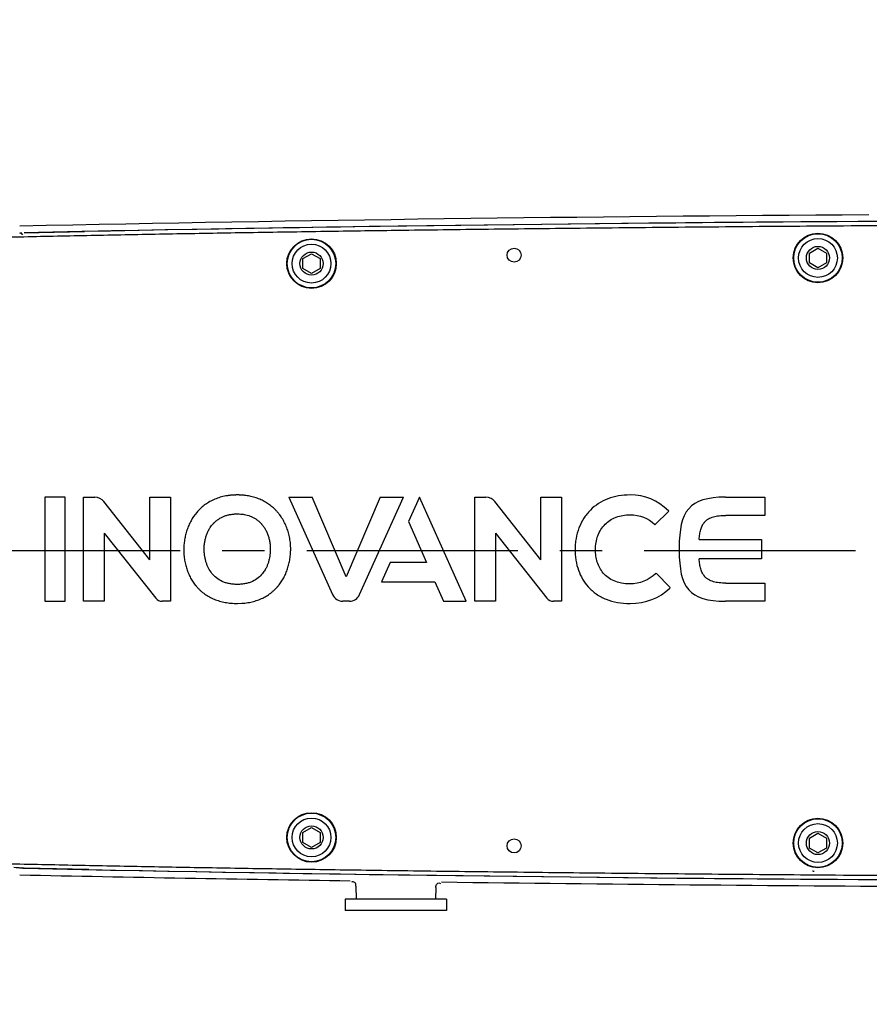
# Model space of a CAD drawing. Header units: millimetres. Extents: x 7426 to 8300, y 124 to 421.
# Tile 125 of 135: x 8183.92 to 8191.47, y 378.65 to 387.4. Entities that reach past the tile are written whole.
import ezdxf

# ---------------------------------------------------------------- set-up
doc = ezdxf.new("R2010")
doc.units = ezdxf.units.MM
doc.linetypes.add('BANKLINE1', pattern=[5.5, 4, -1.5])
doc.linetypes.add('CENTER', pattern=[0.6, 0.375, -0.075, 0.075, -0.075])
for name, color, linetype in [('00_COMPONENTS', 7, 'BANKLINE1'), ('BREP_1_DXF_CONTINUOUS_LINE', 7, 'Continuous'), ('BREP_2_DXF_CONTINUOUS_LINE', 7, 'Continuous'), ('BREP_3_DXF_CONTINUOUS_LINE', 7, 'Continuous'), ('BREP_4_DXF_CONTINUOUS_LINE', 7, 'Continuous'), ('BREP_5_DXF_CONTINUOUS_LINE', 7, 'Continuous'), ('BREP_6_DXF_CONTINUOUS_LINE', 7, 'Continuous'), ('BREP_7_DXF_CONTINUOUS_LINE', 7, 'Continuous'), ('BREP_8_DXF_CONTINUOUS_LINE', 7, 'Continuous'), ('外形图', 7, 'Continuous')]:
    doc.layers.add(name, color=color, linetype=linetype)
doc.styles.add('微软雅黑', font='msyh.ttc')
doc.dimstyles.new('尺寸标注_1_20比例', dxfattribs={"dimtxt": 2.1, "dimasz": 1.7, "dimexe": 0.5, "dimexo": 0.4, "dimgap": 0.5, "dimtad": 1, "dimdec": 1, "dimlfac": 20, "dimdsep": 46, "dimtxsty": '微软雅黑', "dimcen": 0.09, "dimadec": 0, "dimazin": 0, "dimtp": 0.01, "dimtm": 0.01, "dimtfac": 1, "dimtdec": 1, "dimtofl": 0, "dimtmove": 0, "dimatfit": 3, "dimfxl": 1, "dimtolj": 1, "dimarcsym": 0})

# ---------------------------------------------------------------- blocks, each defined once
blk = doc.blocks.new('*D1498')
at = {"layer": '00_COMPONENTS', "color": 0, "linetype": 'ByBlock', "lineweight": -2, "ltscale": 20}
for p, q in [((8204.5627, 406.5759), (8143.4173, 406.5759)), ((8143.9173, 404.8759), (8143.9173, 329.8806)), ((8205.2912, 328.1806), (8143.4173, 328.1806))]:
    blk.add_line(p, q, dxfattribs=at)
at = {"layer": '00_COMPONENTS', "color": 0}
for points in [[(8144.2006, 404.8759), (8143.634, 404.8759), (8143.9173, 406.5759)], [(8143.634, 329.8806), (8144.2006, 329.8806), (8143.9173, 328.1806)]]:
    blk.add_solid(points, dxfattribs=at)
at = {"layer": 'Defpoints', "color": 0}
for p in [(8204.9627, 406.5759), (8143.9173, 328.1806), (8205.6912, 328.1806)]:
    blk.add_point(p, dxfattribs=at)
at = {"layer": '00_COMPONENTS', "color": 0, "insert": (8142.326, 367.3783), "char_height": 2.1, "attachment_point": 5, "rotation": 90, "style": '微软雅黑'}
blk.add_mtext('\\A1;\\A1;1567.9', dxfattribs=at)
blk = doc.blocks.new('123')
at = {"layer": 'BREP_1_DXF_CONTINUOUS_LINE', "color": 7, "linetype": 'Continuous'}
for p, q in [((17.5, -10.43), (17.5, 0.01)), ((17.5, 0.01), (20.95, 0.01)), ((20.95, 0.01), (20.95, -17.36)), ((6.49, -17.36), (6.49, -0.01)), ((6.49, -0.01), (8.36, -0.01)), ((17.5, -10.43), (9.85, -0.75)), ((9.93, -6.02), (9.93, -17.36)), ((9.93, -6.02), (18.52, -16.84)), ((9.93, -17.36), (6.49, -17.36)), ((20.95, -17.36), (19.59, -17.36))]:
    blk.add_line(p, q, dxfattribs=at)
for points in [[(9.85, -0.75), (9.5, -0.3), (8.96, -0.01), (8.36, -0.01)], [(18.52, -16.84), (18.77, -17.16), (19.16, -17.36), (19.59, -17.36)]]:
    blk.add_open_spline(points, degree=3, dxfattribs=at)
at = {"layer": 'BREP_2_DXF_CONTINUOUS_LINE', "color": 7, "linetype": 'Continuous'}
for p, q in [((62.43, 0), (60.62, -4.03)), ((70.21, -17.35), (62.43, 0)), ((60.62, -4.03), (63.61, -10.89)), ((57.54, -10.89), (56.1, -14.12)), ((63.61, -10.89), (57.54, -10.89)), ((56.1, -14.12), (65.01, -14.12)), ((65.01, -14.12), (66.45, -17.35)), ((66.45, -17.35), (70.21, -17.35))]:
    blk.add_line(p, q, dxfattribs=at)
at = {"layer": 'BREP_3_DXF_CONTINUOUS_LINE', "color": 7, "linetype": 'Continuous'}
for p, q in [((40.7, 0), (47.98, -16.24)), ((40.7, 0), (44.56, 0)), ((50.23, -13.26), (44.56, 0)), ((55.9, 0), (50.23, -13.26)), ((52.47, -16.24), (59.76, 0)), ((55.9, 0), (59.76, 0)), ((50.77, -17.34), (49.69, -17.34))]:
    blk.add_line(p, q, dxfattribs=at)
for centre, start, end in [((49.69, -15.48), 204.0204, 270.0145), ((50.77, -15.47), 270.0224, 335.7905)]:
    blk.add_arc(centre, 1.87, start, end, dxfattribs=at)
at = {"layer": 'BREP_4_DXF_CONTINUOUS_LINE', "color": 7, "linetype": 'Continuous'}
for p, q in [((101.69, -4.59), (104, -2.36)), ((104, -2.36), (103.92, -2.28)), ((101.61, -4.52), (101.69, -4.59)), ((101.86, -12.68), (101.78, -12.76)), ((104.22, -15.06), (101.86, -12.68)), ((104.14, -15.14), (104.22, -15.06))]:
    blk.add_line(p, q, dxfattribs=at)
for points, knots in [([(97.55, 0.37), (96.21, 0.37), (94.34, 0.04), (92.24, -1.01), (90.89, -2.11), (89.78, -3.49), (88.97, -5.1), (88.56, -6.58), (88.39, -7.82), (88.35, -8.76), (88.39, -9.67), (88.54, -10.82), (88.9, -12.19), (89.58, -13.68), (90.57, -15.04), (91.87, -16.19), (94.06, -17.36), (96.07, -17.72), (97.55, -17.72)], [0, 0, 0, 0, 0.123703, 0.185554, 0.247405, 0.309485, 0.371565, 0.433646, 0.464686, 0.495726, 0.524925, 0.554123, 0.612521, 0.670919, 0.729317, 0.796987, 0.864658, 1, 1, 1, 1]), ([(97.55, -14.46), (95.44, -14.46), (93.27, -13.36), (92.13, -11.17), (91.82, -9.81), (91.73, -8.7), (91.83, -7.54), (92.25, -6.02), (93.27, -4.4), (95.13, -3.21), (96.7, -2.93), (97.55, -2.93)], [0, 0, 0, 0, 0.228721, 0.343081, 0.400261, 0.457441, 0.526086, 0.59473, 0.732019, 0.866009, 1, 1, 1, 1])]:
    blk.add_open_spline(points, degree=3, knots=knots, dxfattribs=at)
for points in [[(103.92, -2.28), (102.16, -0.55), (99.96, 0.37), (97.55, 0.37)], [(97.55, -2.93), (99.13, -2.93), (100.57, -3.5), (101.61, -4.52)], [(101.78, -12.76), (100.73, -13.81), (99.11, -14.46), (97.55, -14.46)], [(97.55, -17.72), (100.15, -17.72), (102.43, -16.83), (104.14, -15.14)]]:
    blk.add_open_spline(points, degree=3, dxfattribs=at)
at = {"layer": 'BREP_5_DXF_CONTINUOUS_LINE', "color": 7, "linetype": 'Continuous'}
blk.add_line((32.11, -17.72), (32.86, -17.69), dxfattribs=at)
for points, knots in [([(32.1, 0.37), (32.09, 0.37), (32.08, 0.37), (32.05, 0.37), (32.01, 0.37), (31.95, 0.37), (31.88, 0.36), (31.79, 0.36), (31.67, 0.36), (31.48, 0.35), (31.25, 0.34), (30.98, 0.31), (30.72, 0.28), (30.37, 0.23), (29.95, 0.16), (29.46, 0.04), (28.84, -0.14), (28.1, -0.43), (27.3, -0.85), (26.57, -1.35), (25.91, -1.92), (25.13, -2.75), (24.49, -3.69), (24, -4.7), (23.7, -5.48), (23.5, -6.16), (23.38, -6.7), (23.31, -7.12), (23.25, -7.53), (23.21, -7.88), (23.19, -8.15), (23.19, -8.33), (23.18, -8.46), (23.18, -8.57), (23.18, -8.65), (23.18, -8.71), (23.18, -8.75), (23.18, -8.78), (23.18, -8.79), (23.18, -8.81), (23.18, -8.84), (23.18, -8.89), (23.18, -8.94), (23.18, -9.02), (23.18, -9.11), (23.19, -9.26), (23.2, -9.44), (23.21, -9.66), (23.23, -9.88), (23.26, -10.17), (23.32, -10.52), (23.4, -10.95), (23.52, -11.5), (23.73, -12.17), (24.04, -12.93), (24.35, -13.54), (24.63, -14), (24.85, -14.33), (25.05, -14.59), (25.2, -14.77), (25.29, -14.88), (25.35, -14.95), (25.43, -15.04), (25.53, -15.15), (25.71, -15.34), (25.98, -15.59), (26.32, -15.88), (26.8, -16.24), (27.43, -16.64), (28.25, -17.03), (29.13, -17.33), (30.07, -17.55), (30.89, -17.66), (31.57, -17.71), (31.93, -17.72), (32.11, -17.72), (32.11, -17.72)], [0, 0, 0, 0, 0.000325, 0.000651, 0.001301, 0.002602, 0.003903, 0.005204, 0.007806, 0.010409, 0.015613, 0.020817, 0.026021, 0.031226, 0.041634, 0.052043, 0.062451, 0.083269, 0.104086, 0.124903, 0.14572, 0.166537, 0.208171, 0.228989, 0.249806, 0.270623, 0.281031, 0.29144, 0.301849, 0.312257, 0.317461, 0.322666, 0.325268, 0.32787, 0.330472, 0.331773, 0.332424, 0.333074, 0.333725, 0.334375, 0.335676, 0.338279, 0.340881, 0.343483, 0.348687, 0.353891, 0.3643, 0.374709, 0.385117, 0.395526, 0.416343, 0.43716, 0.457977, 0.499612, 0.541246, 0.58288, 0.603697, 0.624514, 0.645332, 0.65574, 0.660944, 0.666149, 0.671353, 0.676557, 0.686966, 0.707783, 0.7286, 0.749417, 0.791052, 0.832686, 0.87432, 0.915954, 0.957589, 0.978406, 0.999223, 1, 1, 1, 1]), ([(35.91, -17), (36.19, -16.88), (36.74, -16.62), (37.37, -16.22), (37.84, -15.85), (38.13, -15.61), (38.34, -15.4), (38.5, -15.24), (38.63, -15.11), (38.73, -15), (38.81, -14.91), (38.87, -14.84), (38.96, -14.73), (39.1, -14.55), (39.3, -14.29), (39.52, -13.96), (39.8, -13.5), (40.11, -12.89), (40.42, -12.13), (40.66, -11.33), (40.84, -10.5), (40.94, -9.78), (40.97, -9.27), (40.98, -9.01), (40.99, -8.86), (40.99, -8.75), (40.99, -8.63), (40.99, -8.47), (40.98, -8.19), (40.96, -7.8), (40.91, -7.33), (40.81, -6.71), (40.64, -5.96), (40.36, -5.09), (39.99, -4.26), (39.55, -3.47), (39.12, -2.87), (38.74, -2.42), (38.43, -2.09), (38.13, -1.8), (37.7, -1.44), (37.14, -1.02), (36.41, -0.6), (35.76, -0.31), (35.22, -0.11), (34.8, 0.01), (34.38, 0.12), (33.94, 0.21), (33.57, 0.27), (33.26, 0.31), (33.04, 0.33), (32.84, 0.34), (32.69, 0.35), (32.57, 0.36), (32.45, 0.36), (32.35, 0.36), (32.27, 0.37), (32.22, 0.37), (32.18, 0.37), (32.16, 0.37), (32.13, 0.37), (32.11, 0.37), (32.1, 0.37), (32.1, 0.37), (32.1, 0.37)], [0, 0, 0, 0, 0.035714, 0.071429, 0.089286, 0.107143, 0.116071, 0.125, 0.133929, 0.138393, 0.142857, 0.147321, 0.151786, 0.160714, 0.178571, 0.196429, 0.214286, 0.25, 0.285714, 0.321429, 0.357143, 0.392857, 0.410714, 0.419643, 0.424107, 0.428571, 0.433036, 0.4375, 0.446429, 0.464286, 0.482143, 0.5, 0.535714, 0.571429, 0.607143, 0.642857, 0.678571, 0.696429, 0.714286, 0.732143, 0.75, 0.785714, 0.821429, 0.857143, 0.875, 0.892857, 0.910714, 0.928571, 0.946429, 0.955357, 0.964286, 0.973214, 0.977679, 0.982143, 0.986607, 0.991071, 0.993304, 0.995536, 0.996652, 0.997768, 0.998884, 0.999442, 0.999721, 1, 1, 1, 1]), ([(28.2, -4.3), (28.23, -4.27), (28.29, -4.21), (28.42, -4.09), (28.64, -3.89), (28.99, -3.64), (29.43, -3.37), (29.91, -3.16), (30.41, -2.99), (30.94, -2.88), (31.41, -2.82), (31.8, -2.79), (32.2, -2.78), (32.68, -2.8), (33.42, -2.9), (34.11, -3.08), (34.73, -3.36), (35.17, -3.62), (35.51, -3.87), (35.74, -4.06), (35.86, -4.18), (35.95, -4.27), (36.05, -4.38), (36.18, -4.52), (36.4, -4.78), (36.67, -5.18), (36.96, -5.71), (37.19, -6.27), (37.35, -6.76), (37.44, -7.17), (37.5, -7.49), (37.55, -7.81), (37.57, -8.08), (37.58, -8.3), (37.59, -8.43), (37.59, -8.55), (37.59, -8.63), (37.59, -8.7), (37.59, -8.75), (37.59, -8.78), (37.59, -8.79), (37.59, -8.8)], [0, 0, 0, 0, 0.010417, 0.020833, 0.041667, 0.083333, 0.125, 0.166667, 0.208333, 0.25, 0.291667, 0.3125, 0.333333, 0.375, 0.416667, 0.5, 0.541667, 0.583333, 0.625, 0.645833, 0.65625, 0.666667, 0.677083, 0.6875, 0.708333, 0.75, 0.791667, 0.833333, 0.875, 0.895833, 0.916667, 0.9375, 0.958333, 0.96875, 0.979167, 0.984375, 0.989583, 0.994792, 0.997396, 0.998698, 1, 1, 1, 1]), ([(27.59, -5.06), (27.66, -4.95), (27.79, -4.77), (27.97, -4.55), (28.1, -4.41), (28.17, -4.34), (28.2, -4.3)], [0, 0, 0, 0, 0.400072, 0.700036, 0.850018, 1, 1, 1, 1]), ([(36.74, -12.09), (36.61, -12.31), (36.28, -12.8), (35.6, -13.48), (34.82, -13.97), (34.08, -14.26), (33.48, -14.42), (32.93, -14.5), (32.46, -14.53), (32.09, -14.54), (31.73, -14.53), (31.26, -14.5), (30.71, -14.42), (30.11, -14.26), (29.38, -13.97), (28.59, -13.49), (27.85, -12.74), (27.37, -12.01), (27.08, -11.37), (26.9, -10.88), (26.77, -10.37), (26.68, -9.94), (26.63, -9.6), (26.61, -9.38), (26.59, -9.21), (26.58, -9.08), (26.58, -8.97), (26.58, -8.89), (26.58, -8.85), (26.57, -8.82), (26.57, -8.8), (26.57, -8.77), (26.57, -8.72), (26.57, -8.65), (26.57, -8.57), (26.57, -8.46), (26.58, -8.33), (26.59, -8.11), (26.61, -7.84), (26.66, -7.52), (26.71, -7.21), (26.81, -6.8), (26.96, -6.31), (27.19, -5.75), (27.41, -5.34), (27.55, -5.12), (27.59, -5.06)], [0, 0, 0, 0, 0.037506, 0.090006, 0.142507, 0.168757, 0.195007, 0.221257, 0.234382, 0.247507, 0.260632, 0.273757, 0.300007, 0.326257, 0.352508, 0.405008, 0.457508, 0.510008, 0.536258, 0.562508, 0.588759, 0.615009, 0.628134, 0.641259, 0.647821, 0.654384, 0.660946, 0.664228, 0.665868, 0.667509, 0.66915, 0.67079, 0.674071, 0.680634, 0.687197, 0.693759, 0.706884, 0.720009, 0.746259, 0.772509, 0.79876, 0.82501, 0.87751, 0.93001, 0.98251, 1, 1, 1, 1]), ([(37.59, -8.8), (37.59, -8.8), (37.59, -8.83), (37.59, -8.87), (37.59, -8.95), (37.58, -9.06), (37.58, -9.19), (37.56, -9.36), (37.54, -9.58), (37.49, -9.93), (37.41, -10.36), (37.28, -10.87), (37.1, -11.36), (36.92, -11.77), (36.79, -12.01), (36.74, -12.09)], [0, 0, 0, 0, 0.009511, 0.019022, 0.038045, 0.07609, 0.114134, 0.152179, 0.228269, 0.304358, 0.456537, 0.608717, 0.760896, 0.913075, 1, 1, 1, 1]), ([(32.86, -17.69), (32.95, -17.69), (33.37, -17.65), (34.11, -17.55), (35.04, -17.33), (35.63, -17.12), (35.91, -17)], [0, 0, 0, 0, 0.079012, 0.386008, 0.693004, 1, 1, 1, 1])]:
    blk.add_open_spline(points, degree=3, knots=knots, dxfattribs=at)
at = {"layer": 'BREP_6_DXF_CONTINUOUS_LINE', "color": 7, "linetype": 'Continuous'}
for p, q in [((0, 0), (0, -17.35)), ((3.42, 0), (0, 0)), ((3.42, -17.35), (3.42, 0)), ((0, -17.35), (3.42, -17.35))]:
    blk.add_line(p, q, dxfattribs=at)
at = {"layer": 'BREP_7_DXF_CONTINUOUS_LINE', "color": 7, "linetype": 'Continuous'}
for p, q in [((82.66, 0.01), (86.11, 0.01)), ((82.66, -10.43), (82.66, 0.01)), ((86.11, 0.01), (86.11, -17.36)), ((71.65, -17.36), (71.65, -0.01)), ((71.65, -0.01), (73.52, -0.01)), ((82.66, -10.43), (75.01, -0.75)), ((75.1, -6.02), (75.1, -17.36)), ((75.1, -6.02), (83.69, -16.84)), ((75.1, -17.36), (71.65, -17.36)), ((86.11, -17.36), (84.76, -17.36))]:
    blk.add_line(p, q, dxfattribs=at)
for points in [[(75.01, -0.75), (74.67, -0.3), (74.13, -0.01), (73.52, -0.01)], [(83.69, -16.84), (83.93, -17.16), (84.32, -17.36), (84.76, -17.36)]]:
    blk.add_open_spline(points, degree=3, dxfattribs=at)
at = {"layer": 'BREP_8_DXF_CONTINUOUS_LINE', "color": 7, "linetype": 'Continuous'}
for p, q in [((113.43, 0), (120, 0)), ((120, 0), (120, -3.03)), ((120, -3.03), (113.51, -3.03)), ((109.05, -7.06), (119.44, -7.06)), ((119.44, -7.06), (119.44, -10.29)), ((105.72, -8.46), (105.72, -8.67)), ((105.72, -8.69), (105.72, -8.67)), ((105.72, -8.69), (105.72, -8.9)), ((119.44, -10.29), (109.05, -10.29)), ((113.51, -14.33), (120, -14.33)), ((120, -14.33), (120, -17.36)), ((120, -17.36), (113.43, -17.36))]:
    blk.add_line(p, q, dxfattribs=at)
for points in [[(113.43, 0), (107.38, 0), (105.72, -2.32), (105.72, -8.46)], [(105.72, -8.9), (105.72, -15.04), (107.38, -17.36), (113.43, -17.36)]]:
    blk.add_open_spline(points, degree=3, dxfattribs=at)
for points in [[(109.05, -7.06), (109.07, -6.76), (109.13, -6.18), (109.27, -5.52), (109.44, -5.04), (109.56, -4.76), (109.67, -4.56), (109.76, -4.41), (109.85, -4.3), (109.91, -4.22), (109.94, -4.18), (109.97, -4.15), (110, -4.11), (110.05, -4.06), (110.14, -3.97), (110.26, -3.86), (110.43, -3.73), (110.66, -3.58), (110.98, -3.42), (111.55, -3.22), (112.36, -3.06), (113.11, -3.03), (113.51, -3.03)], [(113.51, -14.33), (113.11, -14.33), (112.36, -14.3), (111.55, -14.14), (110.98, -13.94), (110.66, -13.78), (110.43, -13.63), (110.26, -13.5), (110.14, -13.39), (110.05, -13.3), (110, -13.25), (109.97, -13.21), (109.94, -13.18), (109.91, -13.14), (109.85, -13.06), (109.76, -12.95), (109.67, -12.8), (109.56, -12.6), (109.44, -12.32), (109.27, -11.84), (109.13, -11.18), (109.07, -10.6), (109.05, -10.29)]]:
    blk.add_open_spline(points, degree=3, knots=[0, 0, 0, 0, 0.125, 0.25, 0.3125, 0.375, 0.40625, 0.4375, 0.46875, 0.484375, 0.492188, 0.5, 0.507812, 0.515625, 0.53125, 0.5625, 0.59375, 0.625, 0.6875, 0.75, 0.875, 1, 1, 1, 1], dxfattribs=at)

msp = doc.modelspace()

# ---------------------------------------------------------------- linework, layer by layer
at = {"layer": '00_COMPONENTS', "linetype": 'ByBlock', "ltscale": 20}
msp.add_arc((8204.9627, 353.1806), 53.3953, 29, 259, dxfattribs=at)
at = {"layer": '外形图', "linetype": 'Continuous'}
for p, q in [((8183.9382, 385.5018), (8183.9388, 385.5019)), ((8183.9596, 385.5049), (8184.4959, 385.5161)), ((8186.4364, 385.2747), (8186.5127, 385.3187)), ((8186.5127, 385.3187), (8186.5889, 385.2747)), ((8190.9364, 385.3247), (8191.0127, 385.3687)), ((8190.9364, 385.2366), (8190.9364, 385.3247)), ((8191.0127, 385.3687), (8191.0889, 385.3247)), ((8191.0889, 385.3247), (8191.0889, 385.2366)), ((8186.4364, 385.1866), (8186.4364, 385.2747)), ((8186.5889, 385.2747), (8186.5889, 385.1866)), ((8191.0127, 385.1926), (8190.9364, 385.2366)), ((8191.0889, 385.2366), (8191.0127, 385.1926)), ((8186.5127, 385.1426), (8186.4364, 385.1866)), ((8186.5889, 385.1866), (8186.5127, 385.1426)), ((8186.4364, 380.1747), (8186.5127, 380.2187)), ((8186.5127, 380.2187), (8186.5889, 380.1747)), ((8186.4364, 380.0866), (8186.4364, 380.1747)), ((8186.5889, 380.1747), (8186.5889, 380.0866)), ((8190.9364, 380.1247), (8191.0127, 380.1687)), ((8191.0127, 380.1687), (8191.0889, 380.1247)), ((8186.5127, 380.0426), (8186.4364, 380.0866)), ((8186.5889, 380.0866), (8186.5127, 380.0426)), ((8190.9364, 380.0366), (8190.9364, 380.1247)), ((8191.0889, 380.1247), (8191.0889, 380.0366)), ((8191.0127, 379.9926), (8190.9364, 380.0366)), ((8191.0889, 380.0366), (8191.0127, 379.9926)), ((8184.5348, 379.8444), (8183.9596, 379.8563)), ((8186.907, 379.697), (8186.9101, 379.5806)), ((8187.6181, 379.6863), (8187.6153, 379.5806)), ((8186.8127, 379.5806), (8186.8127, 379.4806)), ((8187.7127, 379.5806), (8186.8127, 379.5806)), ((8187.7127, 379.5806), (8187.7127, 379.4806)), ((8187.7127, 379.4806), (8186.8127, 379.4806))]:
    msp.add_line(p, q, dxfattribs=at)
at = {"layer": '外形图', "linetype": 'CENTER', "ltscale": 5}
msp.add_line((8171.4698, 382.6806), (8211.8641, 382.6806), dxfattribs=at)
at = {"layer": '外形图', "linetype": 'Continuous'}
for points in [[(8183.9385, 385.5018), (8183.9379, 385.5017), (8183.9364, 385.5015), (8183.9342, 385.5012), (8183.9314, 385.5008), (8183.928, 385.5004), (8183.924, 385.4999), (8183.9194, 385.4994)], [(8183.8674, 379.8661), (8183.8883, 379.8646), (8183.8974, 379.8638), (8183.9056, 379.8631), (8183.9129, 379.8625), (8183.9193, 379.8618), (8183.9248, 379.8612), (8183.9295, 379.8607), (8183.9332, 379.8602), (8183.9343, 379.8601)], [(8190.9797, 379.8294), (8190.9773, 379.8292), (8190.9749, 379.8292), (8190.9725, 379.8293), (8190.9701, 379.8296), (8190.9678, 379.83), (8190.9654, 379.8306)]]:
    msp.add_lwpolyline(points, dxfattribs=at)
for centre, radius in [((8191.0127, 385.2806), 0.22), ((8191.0127, 385.2806), 0.2157), ((8186.5127, 385.2306), 0.22), ((8186.5127, 385.2306), 0.2157), ((8186.5127, 385.2306), 0.1725), ((8191.0127, 385.2806), 0.1725), ((8191.0127, 385.2806), 0.1026), ((8186.5127, 385.2306), 0.1026), ((8188.3127, 385.3056), 0.0625), ((8186.5127, 380.1306), 0.22), ((8186.5127, 380.1306), 0.2157), ((8186.5127, 380.1306), 0.1725), ((8186.5127, 380.1306), 0.1026), ((8191.0127, 380.0806), 0.22), ((8191.0127, 380.0806), 0.2157), ((8191.0127, 380.0806), 0.1725), ((8191.0127, 380.0806), 0.1026), ((8188.3127, 380.0556), 0.0625)]:
    msp.add_circle(centre, radius, dxfattribs=at)
for centre, radius, start, end in [((8194.3234, -114.6145), 500.2857, 90.327461, 91.191554), ((8194.5793, -130.9717), 516.5857, 90.270903, 91.177914), ((8194.7948, -151.3611), 536.976, 90.283609, 91.09897), ((8192.4557, 775.6964), 395.9901, 268.764857, 269.189977), ((8183.9629, 380.0093), 0.153, 264.24526, 268.78056), ((8194.5793, 896.331), 516.5839, 268.822085, 269.72909), ((8194.8091, 918.1125), 538.3662, 268.906497, 269.715599), ((8196.3559, 1076.2), 696.5193, 269.285381, 270.0113875)]:
    msp.add_arc(centre, radius, start, end, dxfattribs=at)
for points, knots in [([(8187.259, 385.527), (8187.2989, 385.5276), (8187.6083, 385.5318), (8188.2102, 385.5393), (8189.0878, 385.5491), (8190.0159, 385.558), (8190.6516, 385.5631), (8190.9716, 385.5655)], [0, 0, 0, 0, 0.032232, 0.250048, 0.486377, 0.741439, 1, 1, 1, 1]), ([(8190.9716, 385.5655), (8190.992, 385.5657), (8191.3805, 385.5685), (8191.769, 385.5711), (8192.137, 385.5732)], [0, 0, 0, 0, 0.052728, 1, 1, 1, 1]), ([(8178.3096, 385.2633), (8178.3798, 385.2678), (8178.5521, 385.2789), (8178.8269, 385.2943), (8179.1341, 385.3106), (8179.4416, 385.3255), (8179.7485, 385.3394), (8180.0561, 385.3526), (8180.3698, 385.3652), (8180.6995, 385.3777), (8181.0565, 385.3904), (8181.452, 385.4036), (8181.8961, 385.4174), (8182.3942, 385.4317), (8182.9395, 385.4461), (8183.5157, 385.4601), (8184.1068, 385.4732), (8184.7075, 385.4854), (8185.3241, 385.4969), (8185.9688, 385.5079), (8186.6168, 385.518), (8187.0517, 385.5242), (8187.259, 385.527)], [0, 0, 0, 0, 0.02358, 0.057837, 0.092214, 0.126652, 0.160988, 0.19514, 0.229787, 0.266195, 0.305678, 0.349482, 0.398768, 0.454558, 0.516412, 0.58156, 0.647662, 0.714501, 0.782863, 0.854282, 0.930544, 1, 1, 1, 1]), ([(8183.9314, 385.4971), (8183.9322, 385.497), (8183.9339, 385.4966), (8183.9356, 385.4961), (8183.9365, 385.4959)], [0, 0, 0, 0, 0.490838, 1, 1, 1, 1]), ([(8183.9339, 385.4962), (8183.9352, 385.4959), (8183.9379, 385.4949), (8183.9405, 385.4937), (8183.9418, 385.493)], [0, 0, 0, 0, 0.482608, 1, 1, 1, 1]), ([(8183.9365, 385.4959), (8183.9375, 385.4955), (8183.9395, 385.4948), (8183.9415, 385.4938), (8183.9425, 385.4933)], [0, 0, 0, 0, 0.486909, 1, 1, 1, 1]), ([(8183.9418, 385.493), (8183.9429, 385.4925), (8183.9451, 385.4912), (8183.9471, 385.4898), (8183.9482, 385.4891)], [0, 0, 0, 0, 0.484343, 1, 1, 1, 1]), ([(8183.9425, 385.4933), (8183.9435, 385.4928), (8183.9457, 385.4915), (8183.9477, 385.4902), (8183.9488, 385.4894)], [0, 0, 0, 0, 0.484722, 1, 1, 1, 1]), ([(8190.9795, 379.7957), (8190.6557, 379.7981), (8190.0156, 379.8033), (8189.0821, 379.8122), (8188.2026, 379.822), (8187.3927, 379.8322), (8186.6496, 379.8427), (8185.9635, 379.8534), (8185.3178, 379.8645), (8184.6933, 379.8762), (8184.0741, 379.8888), (8183.4527, 379.9026), (8182.8391, 379.9177), (8182.2579, 379.9334), (8181.7326, 379.9488), (8181.2715, 379.9635), (8180.867, 379.9775), (8180.5061, 379.9908), (8180.1751, 380.0038), (8179.8604, 380.017), (8179.552, 380.0307), (8179.245, 380.0452), (8178.9377, 380.0609), (8178.6308, 380.0779), (8178.4261, 380.0903), (8178.3241, 380.0969)], [0, 0, 0, 0, 0.076729, 0.151702, 0.221202, 0.285168, 0.343618, 0.39731, 0.447779, 0.496645, 0.545315, 0.594538, 0.643924, 0.690764, 0.732319, 0.768454, 0.800082, 0.828227, 0.854011, 0.878579, 0.902872, 0.927155, 0.951424, 0.975775, 1, 1, 1, 1]), ([(8183.9599, 379.8563), (8183.9552, 379.8564), (8183.9457, 379.8571), (8183.9363, 379.8586), (8183.9315, 379.8597)], [0, 0, 0, 0, 0.486969, 1, 1, 1, 1]), ([(8183.9475, 379.8571), (8183.9456, 379.8573), (8183.9418, 379.8577), (8183.938, 379.8584), (8183.9361, 379.8587)], [0, 0, 0, 0, 0.496949, 1, 1, 1, 1]), ([(8192.137, 379.788), (8191.7684, 379.7902), (8191.3826, 379.7927), (8190.9968, 379.7956), (8190.9795, 379.7957)], [0, 0, 0, 0, 0.955339, 1, 1, 1, 1]), ([(8186.907, 379.6973), (8186.9067, 379.7089), (8186.9051, 379.7344), (8186.8752, 379.7394), (8186.8673, 379.7335)], [0, 0, 0, 0, 0.540356, 1, 1, 1, 1]), ([(8187.6181, 379.686), (8187.6184, 379.6978), (8187.6199, 379.7238), (8187.6506, 379.7286), (8187.6584, 379.7224)], [0, 0, 0, 0, 0.542487, 1, 1, 1, 1])]:
    msp.add_open_spline(points, degree=3, knots=knots, dxfattribs=at)

# ---------------------------------------------------------------- block references
at = {"xscale": 0.05332793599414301, "yscale": 0.05332793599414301, "zscale": 0.05332793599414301}
msp.add_blockref('123', (8184.1417, 383.1548), dxfattribs=at)

# ---------------------------------------------------------------- dimensions: what is measured, and where the dimension line sits
at = {"layer": '00_COMPONENTS', "linetype": 'ByBlock', "ltscale": 20}
dim = msp.add_linear_dim(base=(8143.9173, 328.1806), p1=(8204.9627, 406.5759), p2=(8205.6912, 328.1806), angle=90, text='\\A1;1567.9', dimstyle='尺寸标注_1_20比例', dxfattribs=at)
dim.commit()
dim.dimension.update_dxf_attribs({"geometry": '*D1498', "text_midpoint": (8142.326, 367.3783)})

doc.saveas('drawing.dxf')
